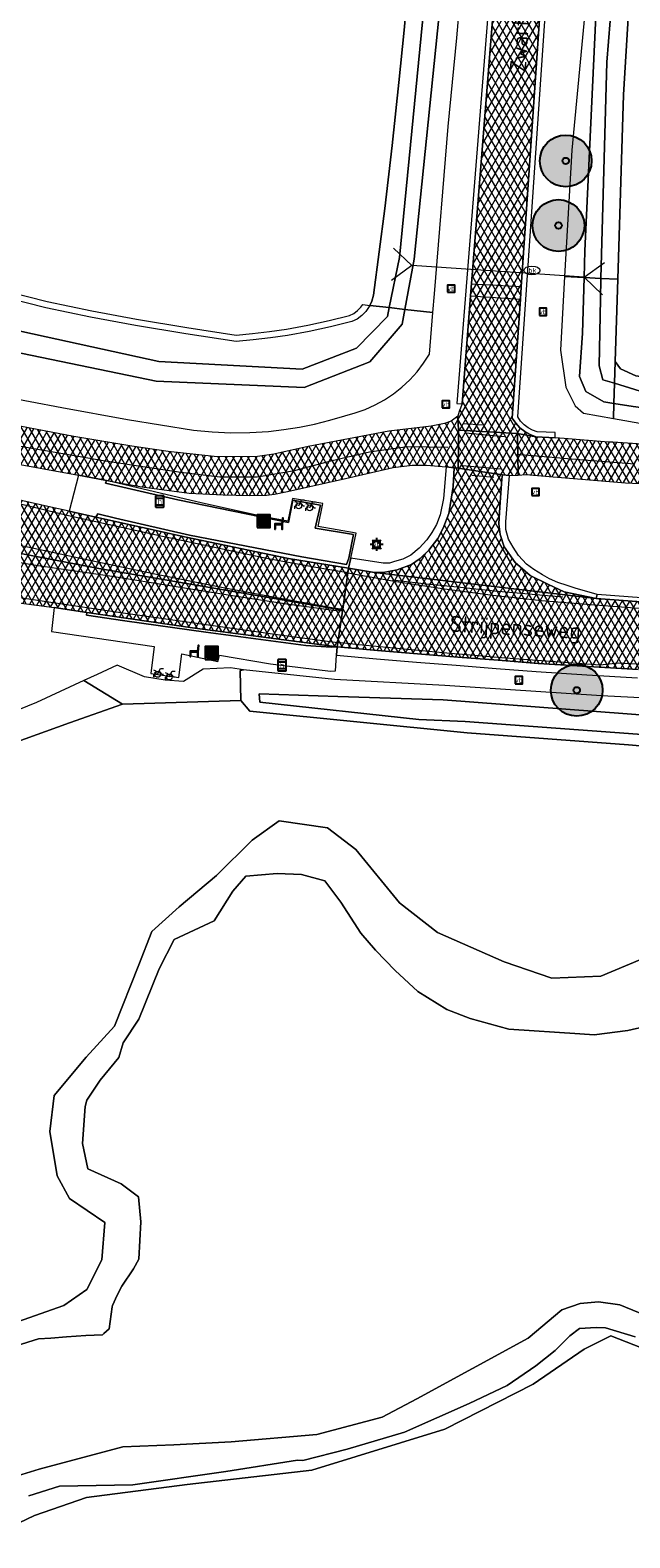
# Model space of a CAD drawing. Header units: metres. Extents: x 101608 to 104514, y 400798 to 405846.
# Tile 43 of 112: x 104292 to 104339, y 402533 to 402649. Entities that reach past the tile are written whole.
import ezdxf
from ezdxf.enums import TextEntityAlignment as Align

# ---------------------------------------------------------------- set-up
doc = ezdxf.new("R2010")
doc.units = ezdxf.units.M
for name, color, linetype, lineweight in [('B-WE-GR-BOOM-A', 63, 'Continuous', 25), ('B-WE-GR-BOOM-S', 90, 'Continuous', 25), ('B-WE-GR-GRAS-GV', 60, 'Continuous', 13), ('B-WE-GR-RIET-GV', 120, 'Continuous', 13), ('B-WE-IE-MEUBILAIR_WEGMEUBILAIR-S', 7, 'Continuous', 25), ('B-WE-KL-ET_LS_OV_LICHTMAST-S', 190, 'Continuous', 25), ('B-WE-KL-WATER-S', 170, 'Continuous', 25), ('B-WE-KW-KUNSTWERK_DUIKER-G', 170, 'Continuous', 18), ('B-WE-OG-TOPOGRAFIE-T18', 7, 'Continuous', 18), ('B-WE-OG-WATER_GREPPEL-GV', 160, 'Continuous', 18), ('B-WE-OG-WATER_SLOOT-GV', 120, 'Continuous', 18), ('B-WE-VH-GESLOTENVERHARDING_ASFALT-A-500', 12, 'Continuous', 18), ('B-WE-VH-KANTVERHARDING-G', 60, 'Continuous', 18), ('B-WE-VH-VERHARDING_ASFALT-GV', 252, 'Continuous', 18), ('B-WE-VH-VERHARDING_BEDRIJFSVLOERPLAAT-GV', 252, 'Continuous', 18), ('B-WE-VH-VERHARDING_GESLOTEN-GV', 252, 'Continuous', 18), ('B-WE-VH-VERHARDING_HALFVERHARDING-GV', 252, 'Continuous', 18), ('B-WE-VH-VERHARDING_TEGEL-GV', 252, 'Continuous', 18), ('B-WE-VW-HALTEPAAL-S', 7, 'Continuous', 25), ('B-WE-VW-MARKERING_PICTOGRAM-G', 7, 'Continuous', 18)]:
    doc.layers.add(name, color=color, linetype=linetype, lineweight=lineweight)
doc.styles.add('NLCS-ISO', font='NLCS-ISO.ttf')
doc.styles.add('NLCS-ISO-ANNOTATIVE-T25', font='NLCS-ISO.ttf', dxfattribs={"height": 2.5})
pattern_1 = [(60, (0, 0), (-0.4330127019, 0.25), []), (120, (0, 0), (-0.4330127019, -0.25), [])]

# ---------------------------------------------------------------- blocks, each defined once
blk = doc.blocks.new('SIE-WEG_AFVALBAK-SO')
at = {"linetype": 'ByBlock', "lineweight": -2}
h = blk.add_hatch(color=0, dxfattribs=at)
h.dxf.hatch_style = 1
h.paths.add_polyline_path([(-1.5, -1.5), (1.5, -1.5), (1.5, 1.5), (-1.5, 1.5)])
at = {"color": 0, "linetype": 'ByBlock', "lineweight": -2}
for points in [[(-2, -2), (2, -2), (2, 2), (-2, 2)], [(-1.5, -1.5), (1.5, -1.5), (1.5, 1.5), (-1.5, 1.5)]]:
    blk.add_lwpolyline(points, close=True, dxfattribs=at)
blk = doc.blocks.new('SIE-WEG_VERKEERSBORD-SO')
at = {"color": 0, "linetype": 'ByBlock', "lineweight": -2}
blk.add_lwpolyline([(-1.125, -1.125), (1.125, -1.125), (1.125, 1.125), (-1.125, 1.125)], close=True, dxfattribs=at)
at = {"color": 0, "linetype": 'ByBlock', "lineweight": -2, "style": 'NLCS-ISO'}
blk.add_text('vb', height=1.5, dxfattribs=at).set_placement((0, 0), align=Align.MIDDLE_CENTER)
blk = doc.blocks.new('SVW-HALTEPAAL-SO')
for p, q in [((-1.29, 1.06), (1.29, 1.06)), ((-1.29, -1.06), (1.29, -1.06))]:
    blk.add_line(p, q)
blk.add_lwpolyline([(-1.09, -1.76), (1.09, -1.76, 0.414214), (1.29, -1.56), (1.29, 1.56, 0.414214), (1.09, 1.76), (-1.09, 1.76, 0.414214), (-1.29, 1.56), (-1.29, -1.56, 0.414214)], format="xyb", close=True)
at = {"lineweight": 18, "style": 'NLCS-ISO'}
blk.add_text('h', height=1.8, dxfattribs=at).set_placement((0.02, 0.01), align=Align.MIDDLE_CENTER)
blk = doc.blocks.new('SKL-ET_OV_LICHTMAST-SO')
at = {"color": 0, "linetype": 'ByBlock', "lineweight": -2}
for points in [[(-1.25, 0), (-2, 0)], [(-1.41, 1.41), (-0.88, 0.88)], [(0, 2), (0, 1.25)], [(0.88, 0.88), (1.41, 1.41)], [(2, 0), (1.25, 0)], [(-1.41, -1.41), (-0.88, -0.88)], [(0, -1.25), (0, -2)], [(0.88, -0.88), (1.41, -1.41)]]:
    blk.add_lwpolyline(points, dxfattribs=at)
blk.add_circle((0, 0), 1, dxfattribs=at)
blk = doc.blocks.new('SKL-WATER_BRANDKRAAN_BRANDPUT-SO')
at = {"color": 0, "linetype": 'ByBlock', "lineweight": 18}
blk.add_ellipse((0, 0), major_axis=(2.5, 0), ratio=0.54, dxfattribs=at)
at = {"color": 0, "linetype": 'ByBlock', "lineweight": 18, "style": 'NLCS-ISO'}
blk.add_text('bk', height=1.5, dxfattribs=at).set_placement((0.16, 0), align=Align.MIDDLE_CENTER)
blk = doc.blocks.new('SIE-WEG_ZITBANK-SO')
at = {"color": 0, "linetype": 'ByBlock', "lineweight": -2}
blk.add_lwpolyline([(-0.91, -1.63), (-0.91, -0.2), (1.09, -0.2), (1.09, -1.63), (1.29, -1.63), (1.29, -0.21), (1.54, 1.78), (1.33, 1.78), (1.11, 0), (-1.11, 0), (-1.11, -1.63)], close=True, dxfattribs=at)
blk = doc.blocks.new('SIE-WEG_FIETSENREK-SO')
at = {"color": 0, "linetype": 'ByBlock', "lineweight": 18}
for points in [[(-1.5, -1.35), (-1.5, -0.54), (-0.73, -0.28), (-0.73, 0.53), (-1.5, 0.79)], [(-0.3, -0.45), (0.6, 1.35), (1.5, 1.35)], [(1.05, -0.45), (0.21, 0.58)], [(1.05, -0.45), (1.5, -0.45)]]:
    blk.add_lwpolyline(points, dxfattribs=at)
blk.add_circle((-0.3, -0.45), 0.9, dxfattribs=at)
blk = doc.blocks.new('SGR-BOOM_01-SO')
at = {"layer": 'B-WE-GR-BOOM-A'}
h = blk.add_hatch(color=256, dxfattribs=at)
h.dxf.hatch_style = 1
edge = h.paths.add_edge_path()
edge.add_arc((0, 0), 2, 0, 360)
at = {"color": 0, "linetype": 'ByBlock', "lineweight": -2}
for radius in [2, 0.25]:
    blk.add_circle((0, 0), radius, dxfattribs=at)
blk = doc.blocks.new('*U43')
for p, q in [((-3.9, 12.74), (-3.14, 14.54)), ((-3.9, 12.74), (-5.53, 13.81)), ((0, 0), (-3.9, 12.74)), ((0, 0), (-0.76, -1.8)), ((0, 0), (1.63, -1.07))]:
    blk.add_line(p, q)

msp = doc.modelspace()

# ---------------------------------------------------------------- hatches: boundary and pattern name
at = {"layer": 'B-WE-VH-GESLOTENVERHARDING_ASFALT-A-500'}
h = msp.add_hatch(dxfattribs=at)
h.set_pattern_fill('AVH-ASFALT-SOD', color=256, scale=0.5, pattern_type=2)
h.set_pattern_definition(pattern_1)
h.paths.add_polyline_path([(104297.061, 402774.66), (104302.051, 402761.137), (104304.078, 402755.692), (104309.013, 402742.401), (104311.372, 402736.036), (104313.722, 402729.668), (104316.064, 402723.297), (104318.396, 402716.923), (104320.72, 402710.545), (104321.022, 402709.708), (104321.317, 402708.888), (104321.433, 402708.564), (104321.548, 402708.239), (104321.663, 402707.915), (104321.778, 402707.59), (104321.892, 402707.265), (104322.013, 402706.919), (104322.133, 402706.573), (104322.253, 402706.226), (104322.372, 402705.88), (104322.49, 402705.533), (104322.596, 402705.22), (104322.702, 402704.907), (104322.807, 402704.593), (104322.912, 402704.28), (104323.017, 402703.966), (104323.047, 402703.875), (104323.077, 402703.785), (104323.19, 402703.443), (104323.303, 402703.102), (104323.415, 402702.76), (104323.526, 402702.417), (104323.637, 402702.075), (104323.747, 402701.733), (104323.855, 402701.391), (104323.963, 402701.048), (104324.069, 402700.705), (104324.174, 402700.362), (104324.284, 402699.997), (104324.393, 402699.631), (104324.501, 402699.265), (104324.607, 402698.899), (104324.712, 402698.532), (104324.816, 402698.165), (104324.92, 402697.797), (104325.022, 402697.429), (104325.124, 402697.061), (104325.225, 402696.693), (104325.231, 402696.672), (104325.344, 402696.255), (104325.457, 402695.837), (104325.568, 402695.419), (104325.68, 402695.001), (104325.79, 402694.583), (104325.9, 402694.161), (104326.01, 402693.739), (104326.118, 402693.316), (104326.225, 402692.894), (104326.332, 402692.471), (104326.488, 402691.842), (104326.642, 402691.212), (104326.793, 402690.582), (104326.943, 402689.951), (104327.09, 402689.32), (104327.235, 402688.682), (104327.377, 402688.043), (104327.517, 402687.404), (104327.654, 402686.764), (104327.789, 402686.124), (104327.91, 402685.534), (104328.029, 402684.944), (104328.146, 402684.353), (104328.26, 402683.762), (104328.371, 402683.17), (104328.477, 402682.598), (104328.579, 402682.026), (104328.68, 402681.454), (104328.777, 402680.881), (104328.872, 402680.307), (104329.001, 402679.508), (104329.117, 402678.708), (104329.221, 402677.905), (104329.312, 402677.101), (104329.391, 402676.296), (104329.46, 402675.352), (104329.51, 402674.408), (104329.542, 402673.462), (104329.555, 402672.516), (104329.55, 402671.57), (104329.526, 402670.37), (104329.491, 402669.17), (104329.447, 402667.971), (104329.393, 402666.772), (104329.329, 402665.573), (104329.294, 402664.948), (104329.258, 402664.323), (104329.219, 402663.698), (104329.179, 402663.074), (104329.137, 402662.449), (104326.431, 402628.548), (104325.772, 402620.202), (104325.545, 402619.605), (104325.433, 402619.242), (104325.5, 402618.184), (104330.063, 402617.924), (104331.471, 402617.666), (104331.027, 402617.834), (104330.613, 402618.066), (104330.239, 402618.357), (104329.912, 402618.701), (104329.64, 402619.09), (104330.272, 402628.299), (104330.336, 402629.236), (104332.607, 402662.335), (104332.648, 402662.962), (104332.688, 402663.589), (104332.725, 402664.217), (104332.76, 402664.844), (104332.794, 402665.472), (104332.856, 402666.675), (104332.909, 402667.879), (104332.952, 402669.083), (104332.984, 402670.287), (104333.007, 402671.492), (104333.011, 402672.425), (104332.998, 402673.359), (104332.967, 402674.292), (104332.919, 402675.224), (104332.853, 402676.155), (104332.779, 402676.948), (104332.693, 402677.741), (104332.596, 402678.532), (104332.487, 402679.321), (104332.367, 402680.109), (104332.266, 402680.755), (104332.161, 402681.401), (104332.054, 402682.046), (104331.944, 402682.691), (104331.831, 402683.335), (104331.711, 402684.005), (104331.589, 402684.674), (104331.464, 402685.342), (104331.336, 402686.01), (104331.206, 402686.678), (104331.07, 402687.361), (104330.931, 402688.044), (104330.789, 402688.726), (104330.644, 402689.407), (104330.496, 402690.088), (104330.346, 402690.758), (104330.192, 402691.426), (104330.034, 402692.094), (104329.872, 402692.761), (104329.706, 402693.427), (104329.563, 402693.982), (104329.417, 402694.537), (104329.269, 402695.091), (104329.118, 402695.644), (104328.965, 402696.197), (104328.807, 402696.76), (104328.647, 402697.322), (104328.487, 402697.884), (104328.325, 402698.445), (104328.161, 402699.006), (104327.998, 402699.567), (104327.833, 402700.128), (104327.668, 402700.688), (104327.502, 402701.248), (104327.335, 402701.808), (104327.177, 402702.336), (104327.017, 402702.864), (104326.856, 402703.391), (104326.694, 402703.918), (104326.53, 402704.444), (104326.518, 402704.482), (104326.506, 402704.521), (104326.398, 402704.862), (104326.289, 402705.203), (104326.178, 402705.543), (104326.066, 402705.883), (104325.953, 402706.222), (104325.807, 402706.652), (104325.66, 402707.081), (104325.511, 402707.51), (104325.36, 402707.938), (104325.208, 402708.365), (104325.056, 402708.789), (104324.904, 402709.213), (104324.751, 402709.636), (104324.597, 402710.06), (104324.443, 402710.483), (104324.161, 402711.258), (104324.065, 402711.519), (104324.049, 402711.563), (104305.174, 402762.569), (104300.931, 402774.082)])
h = msp.add_hatch(dxfattribs=at)
h.set_pattern_fill('AVH-ASFALT-SOD', color=256, scale=0.5, pattern_type=2)
h.set_pattern_definition(pattern_1)
h.paths.add_polyline_path([(104251.885, 402627.128), (104248.374, 402627.983), (104241.273, 402629.809), (104239.192, 402630.289), (104239.166, 402630.176), (104238.672, 402628.058), (104238.622, 402627.843), (104239.489, 402627.64), (104245.372, 402625.633), (104247.134, 402625.245), (104247.159, 402625.239), (104247.237, 402625.222), (104251.248, 402624.339), (104257.995, 402622.708), (104265.661, 402621.059), (104276.229, 402618.671), (104282.976, 402617.251), (104290.53, 402615.734), (104296.155, 402614.684), (104298.323, 402614.291), (104301.046, 402613.798), (104304.693, 402613.316), (104307.315, 402613.182), (104309.337, 402613.114), (104310.661, 402613.152), (104311.298, 402613.241), (104312.305, 402613.447), (104316.759, 402614.451), (104320.448, 402615.276), (104321.922, 402615.478), (104323.02, 402615.481), (104324.553, 402615.331), (104325.158, 402615.253), (104325.479, 402615.23), (104325.501, 402616.892), (104325.5, 402618.184), (104325.433, 402619.242), (104324.925, 402618.874), (104324.424, 402618.674), (104323.382, 402618.477), (104320.119, 402618.089), (104313.897, 402616.905), (104311.232, 402616.318), (104309.973, 402616.148), (104308.627, 402616.101), (104306.623, 402616.139), (104303.084, 402616.528), (104300.274, 402616.936), (104295.802, 402617.674), (104289.304, 402618.911), (104280.981, 402620.63), (104274.272, 402622.044), (104268.863, 402623.212), (104261.631, 402624.82), (104254.886, 402626.396)])
h = msp.add_hatch(dxfattribs=at)
h.set_pattern_fill('AVH-ASFALT-SOD', color=256, scale=0.5, pattern_type=2)
h.set_pattern_definition(pattern_1)
h.paths.add_polyline_path([(104330.063, 402617.924), (104325.5, 402618.184), (104325.501, 402616.892), (104325.479, 402615.23), (104328.89, 402614.709), (104329.433, 402614.679), (104330.111, 402614.707)])
h = msp.add_hatch(dxfattribs=at)
h.set_pattern_fill('AVH-ASFALT-SOD', color=256, scale=0.5, pattern_type=2)
h.set_pattern_definition(pattern_1)
h.paths.add_polyline_path([(104423.204, 402617.6), (104420.902, 402617.548), (104395.949, 402616.413), (104381.697, 402616.096), (104374.242, 402616.109), (104366.786, 402616.175), (104360.739, 402616.267), (104354.693, 402616.394), (104350.571, 402616.529), (104346.451, 402616.704), (104342.332, 402616.92), (104337.407, 402617.234), (104337.069, 402617.256), (104333.649, 402617.517), (104332.953, 402617.57), (104331.471, 402617.666), (104330.063, 402617.924), (104330.111, 402614.707), (104330.687, 402614.755), (104332.803, 402614.578), (104333.446, 402614.524), (104338.403, 402614.109), (104348.423, 402613.614), (104354.623, 402613.403), (104362.376, 402613.161), (104371.918, 402613.088), (104381.773, 402613.157), (104396.123, 402613.179), (104421.237, 402614.336), (104423.226, 402614.38)])
h = msp.add_hatch(dxfattribs=at)
h.set_pattern_fill('AVH-ASFALT-SOD', color=256, scale=0.5, pattern_type=2)
h.set_pattern_definition(pattern_1)
h.paths.add_polyline_path([(104328.89, 402614.709), (104325.479, 402615.23), (104325.158, 402615.253), (104325.087, 402613.809), (104324.845, 402612.363), (104324.741, 402611.744), (104324.314, 402610.598), (104323.912, 402609.799), (104323.208, 402608.899), (104322.526, 402608.269), (104321.876, 402607.801), (104320.755, 402607.393), (104319.671, 402607.17), (104319.018, 402607.179), (104336.116, 402605.158), (104333.665, 402605.674), (104332.871, 402606.038), (104332.386, 402606.265), (104331.023, 402606.947), (104329.86, 402607.943), (104329.03, 402609.154), (104328.714, 402610.111), (104328.611, 402610.948), (104328.68, 402612.232), (104328.85, 402614.423)])
h = msp.add_hatch(dxfattribs=at)
h.set_pattern_fill('AVH-ASFALT-SOD', color=256, scale=0.5, pattern_type=2)
h.set_pattern_definition(pattern_1)
h.paths.add_polyline_path([(104297.502, 402611.456), (104295.441, 402611.911), (104293.788, 402612.277), (104286.839, 402613.845), (104286.774, 402613.509), (104286.192, 402610.466), (104286.048, 402609.716), (104297.718, 402607.481), (104316.544, 402604.264), (104316.555, 402604.34), (104316.963, 402607.147), (104317.015, 402607.506), (104312.377, 402608.263), (104304.464, 402609.918)])
h = msp.add_hatch(dxfattribs=at)
h.set_pattern_fill('AVH-ASFALT-SOD', color=256, scale=0.5, pattern_type=2)
h.set_pattern_definition(pattern_1)
h.paths.add_polyline_path([(104286.048, 402609.716), (104285.896, 402608.922), (104285.36, 402606.122), (104285.392, 402605.873), (104290.187, 402605.018), (104294.266, 402604.466), (104296.805, 402604.098), (104305.145, 402602.887), (104316.132, 402601.436), (104316.181, 402601.771), (104316.531, 402604.18), (104316.544, 402604.264), (104297.718, 402607.481)])
h = msp.add_hatch(dxfattribs=at)
h.set_pattern_fill('AVH-ASFALT-SOD', color=256, scale=0.5, pattern_type=2)
h.set_pattern_definition(pattern_1)
h.paths.add_polyline_path([(104423.286, 402605.882), (104419.267, 402605.772), (104415, 402605.611), (104410.735, 402605.406), (104407.008, 402605.198), (104403.28, 402604.998), (104399.552, 402604.807), (104395.823, 402604.624), (104392.094, 402604.45), (104389.451, 402604.298), (104386.806, 402604.176), (104384.161, 402604.084), (104381.514, 402604.021), (104378.867, 402603.988), (104371.792, 402603.907), (104357.583, 402603.938), (104346.584, 402604.386), (104336.116, 402605.158), (104319.018, 402607.179), (104317.015, 402607.506), (104316.963, 402607.147), (104316.555, 402604.34), (104316.544, 402604.264), (104316.531, 402604.18), (104316.181, 402601.771), (104316.132, 402601.436), (104319.234, 402601.162), (104322.338, 402600.897), (104325.442, 402600.641), (104328.546, 402600.395), (104331.652, 402600.158), (104335.507, 402599.909), (104339.362, 402599.679), (104343.219, 402599.467), (104347.076, 402599.273), (104350.935, 402599.097), (104356.412, 402598.912), (104361.891, 402598.794), (104367.37, 402598.741), (104372.851, 402598.754), (104378.33, 402598.834), (104382.998, 402598.965), (104387.665, 402599.117), (104392.332, 402599.291), (104396.997, 402599.485), (104401.662, 402599.701), (104405.789, 402599.906), (104409.916, 402600.102), (104414.043, 402600.289), (104418.171, 402600.468), (104422.299, 402600.638), (104423.323, 402600.678)])

# ---------------------------------------------------------------- linework, layer by layer
at = {"layer": 'B-WE-GR-GRAS-GV', "flags": 128}
for points in [[(104307.467, 402773.105), (104309.548, 402767.878), (104329.544, 402714.536), (104330.078, 402713.003), (104329.717, 402712.217), (104329.824, 402711.17), (104330.928, 402707.829), (104332.158, 402705.662), (104333.641, 402703.241), (104335.933, 402696.827), (104337.455, 402690.242), (104339.265, 402679.309), (104339.777, 402669.543), (104338.235, 402644.07), (104337.795, 402629.824), (104337.599, 402623.468), (104338.005, 402622.9), (104339.185, 402622.358), (104346.776, 402621.25), (104361.809, 402620.578), (104392.764, 402620.232), (104403.798, 402620.446), (104423.178, 402621.236)], [(104288.959, 402629.307), (104293.743, 402628.105), (104297.182, 402627.398), (104300.638, 402626.748), (104304.512, 402626.093), (104308.341, 402625.52), (104309.6, 402625.635), (104310.909, 402625.792), (104312.212, 402625.983), (104313.864, 402626.279), (104315.505, 402626.631), (104317.088, 402627.028), (104317.405, 402627.186), (104317.703, 402627.402), (104317.96, 402627.663), (104318.105, 402627.869), (104318.652, 402627.807), (104318.809, 402628.143), (104318.932, 402628.59), (104319.375, 402631.945), (104319.796, 402635.302), (104320.365, 402640.156), (104320.887, 402645.015), (104321.304, 402649.062), (104321.669, 402653.114)], [(104346.392, 402544.652), (104337.257, 402548.212), (104335.187, 402547.203), (104331.26, 402544.497), (104324.444, 402541.012), (104314.17, 402537.836), (104304.537, 402536.748), (104296.762, 402535.74), (104292.755, 402534.333), (104289.137, 402532.619)]]:
    msp.add_lwpolyline(points, dxfattribs=at)
at = {"layer": 'B-WE-GR-RIET-GV', "flags": 128}
for points in [[(104362.154, 402591.836), (104338.611, 402593.878), (104326.157, 402594.793), (104309.389, 402596.456), (104308.698, 402597.3), (104299.552, 402597.001), (104295.461, 402595.567), (104291.119, 402593.992)], [(104289.221, 402548.525), (104295.029, 402550.567), (104296.806, 402551.794), (104297.957, 402554.1), (104298.176, 402556.985), (104295.456, 402558.821), (104294.516, 402560.573), (104293.948, 402563.991), (104294.281, 402566.784), (104296.741, 402569.737), (104298.938, 402572.132), (104300.803, 402576.875), (104301.807, 402579.446), (104303.938, 402581.345), (104306.821, 402583.775), (104309.567, 402586.5), (104311.655, 402588.01), (104315.392, 402587.464), (104317.576, 402585.774), (104320.952, 402581.656), (104323.864, 402579.365), (104329.018, 402577.099), (104332.698, 402575.841), (104336.477, 402575.995), (104339.484, 402577.273)]]:
    msp.add_lwpolyline(points, dxfattribs=at)
at = {"layer": 'B-WE-GR-RIET-GV'}
for points in [[(104289.137, 402532.619), (104292.755, 402534.333), (104296.762, 402535.74), (104304.537, 402536.748), (104314.17, 402537.836), (104324.444, 402541.012), (104331.26, 402544.497), (104335.187, 402547.203), (104337.257, 402548.212), (104346.392, 402544.652), (104350.638, 402542.997), (104362.412, 402538.367), (104370.517, 402537.364), (104377.071, 402552.225), (104378.097, 402557.5), (104377.726, 402563.364), (104377.487, 402569.15), (104378.761, 402571.193), (104384.838, 402573.528), (104395.617, 402575.276), (104405.218, 402576.076), (104411.162, 402576.872), (104418.988, 402578.331), (104423.471, 402579.708)], [(104339.147, 402548.134), (104336.848, 402548.841), (104336.137, 402548.876), (104334.826, 402548.783), (104334.086, 402548.226), (104332.962, 402547.095), (104331.478, 402545.902), (104329.266, 402544.389), (104326.307, 402542.993), (104321.33, 402540.786), (104316.911, 402539.462), (104313.465, 402538.604), (104313.07, 402538.624), (104307.526, 402537.751), (104300.351, 402536.722), (104294.686, 402536.607), (104292.314, 402535.855)]]:
    msp.add_lwpolyline(points, dxfattribs=at)
at = {"layer": 'B-WE-OG-WATER_GREPPEL-GV', "flags": 128}
for points in [[(104335.192, 402629.961), (104336.493, 402629.892), (104336.959, 402646.599), (104337.47, 402652.995), (104338.07, 402663.626), (104338.311, 402672.815), (104338.19, 402678.04), (104337.41, 402683.866), (104336.028, 402690.713), (104334.226, 402697.079), (104331.884, 402704.197), (104331.374, 402705.488), (104330.156, 402704.958), (104334.064, 402693.181), (104335.925, 402685.766), (104337.21, 402675.57), (104337.344, 402665.622), (104336.234, 402652.919), (104335.249, 402632.03)], [(104336.493, 402629.892), (104335.192, 402629.961), (104335.072, 402625.654), (104334.827, 402622.32), (104335.338, 402621.149), (104336.719, 402620.368), (104337.5, 402620.243), (104337.547, 402621.794), (104336.644, 402622.064), (104336.359, 402623.146), (104336.449, 402628.311)]]:
    msp.add_lwpolyline(points, close=True, dxfattribs=at)
msp.add_lwpolyline([(104423.188, 402619.794), (104414.85, 402619.389), (104389.603, 402618.232), (104366.448, 402618.62), (104352.143, 402619.201), (104347.32, 402619.797), (104340.277, 402620.953), (104337.547, 402621.794), (104337.5, 402620.243), (104338.971, 402620.007), (104347.5, 402618.866), (104353.896, 402618.356), (104360.443, 402618.085), (104378.701, 402617.785), (104385.157, 402617.665), (104403.956, 402618.416), (104421.884, 402619.197), (104423.192, 402619.214)], dxfattribs=at)
at = {"layer": 'B-WE-OG-WATER_SLOOT-GV', "flags": 128}
for points in [[(104320.152, 402627.636), (104321.363, 402627.498), (104322.071, 402631.376), (104324.826, 402658.357), (104325.394, 402671.389), (104324.257, 402682.977), (104321.612, 402695.724), (104320.722, 402695.546), (104320.107, 402695.437), (104322.945, 402682.846), (104323.82, 402671.345), (104323.558, 402658.445), (104320.934, 402631.507)], [(104335.192, 402629.961), (104333.693, 402630.039), (104333.37, 402624.338), (104333.796, 402621.495), (104334.51, 402620.042), (104335.147, 402619.491), (104337.464, 402619.083), (104337.5, 402620.243), (104336.719, 402620.368), (104335.338, 402621.149), (104334.827, 402622.32), (104335.072, 402625.654)], [(104337.795, 402629.824), (104336.493, 402629.892), (104336.449, 402628.311), (104336.359, 402623.146), (104336.644, 402622.064), (104337.547, 402621.794), (104337.599, 402623.468)], [(104297.607, 402599.312), (104296.571, 402598.831), (104299.552, 402597.001), (104308.698, 402597.3), (104308.636, 402599.603), (104308.897, 402599.658), (104307.904, 402599.81), (104305.778, 402599.723), (104304.259, 402598.761), (104302.847, 402598.862), (104301.251, 402599.127), (104299.14, 402600.023)], [(104315.924, 402598.922), (104308.897, 402599.658), (104308.636, 402599.603), (104308.698, 402597.3), (104309.389, 402596.456), (104326.157, 402594.793), (104338.611, 402593.878), (104362.154, 402591.836), (104364.09, 402592.328), (104365.107, 402593.266), (104365.083, 402595.456), (104364.058, 402596.232), (104336.525, 402597.66), (104324.435, 402598.444)], [(104324.32, 402597.339), (104362.526, 402594.431), (104362.623, 402593.463), (104361.365, 402593.076), (104326.01, 402595.679), (104322.421, 402595.831), (104310.163, 402597.155), (104310.1, 402597.81), (104316.169, 402597.609)], [(104324.32, 402597.339), (104316.169, 402597.609), (104310.1, 402597.81), (104310.163, 402597.155), (104322.421, 402595.831), (104326.01, 402595.679), (104361.365, 402593.076), (104362.623, 402593.463), (104362.526, 402594.431)]]:
    msp.add_lwpolyline(points, close=True, dxfattribs=at)
for points in [[(104337.47, 402652.995), (104336.959, 402646.599), (104336.493, 402629.892), (104337.795, 402629.824), (104338.235, 402644.07), (104339.777, 402669.543)], [(104140.091, 402661.742), (104166.39, 402653.969), (104189.302, 402647.675), (104193.806, 402646.437), (104219.81, 402640.09), (104245.65, 402634.357), (104253.215, 402632.587), (104271.899, 402628.214), (104302.162, 402621.949), (104313.587, 402621.457), (104318.66, 402623.46), (104321.152, 402626.347), (104321.363, 402627.498), (104320.152, 402627.636), (104320.015, 402626.959), (104317.61, 402624.51), (104313.424, 402622.891), (104302.367, 402623.464), (104272.473, 402630.016), (104245.65, 402636.077), (104220.389, 402641.687), (104194.189, 402647.883), (104166.869, 402655.148), (104140.379, 402662.6)], [(104336.122, 402659.665), (104334.247, 402639.795), (104333.693, 402630.039), (104335.192, 402629.961), (104335.249, 402632.03), (104336.234, 402652.919)], [(104321.669, 402653.114), (104321.304, 402649.062), (104320.887, 402645.015), (104320.365, 402640.156), (104319.796, 402635.302), (104319.375, 402631.945), (104318.932, 402628.59), (104318.809, 402628.143), (104318.652, 402627.807), (104320.152, 402627.636), (104320.934, 402631.507), (104323.558, 402658.445)], [(104324.826, 402658.357), (104322.071, 402631.376), (104321.363, 402627.498), (104323.521, 402627.252), (104323.641, 402628.712), (104324.708, 402641.627), (104325.374, 402648.486), (104325.966, 402655.352)], [(104272.473, 402630.016), (104302.367, 402623.464), (104313.424, 402622.891), (104317.61, 402624.51), (104320.015, 402626.959), (104320.152, 402627.636), (104318.652, 402627.807), (104318.346, 402627.342), (104318.03, 402627.021), (104317.665, 402626.757), (104317.262, 402626.556), (104315.618, 402626.144), (104313.961, 402625.788), (104312.292, 402625.49), (104310.975, 402625.296), (104309.653, 402625.138), (104308.327, 402625.016), (104304.433, 402625.599), (104300.55, 402626.256), (104297.085, 402626.907), (104293.632, 402627.617), (104288.839, 402628.821)], [(104289.961, 402620.861), (104294.856, 402619.912), (104299.933, 402619.004), (104305.023, 402618.172), (104306.47, 402618.031), (104307.922, 402617.969), (104309.375, 402617.984), (104310.826, 402618.077), (104312.022, 402618.213), (104313.211, 402618.402), (104314.39, 402618.644), (104315.558, 402618.938), (104316.711, 402619.283), (104317.514, 402619.498), (104318.297, 402619.778), (104319.054, 402620.121), (104319.781, 402620.524), (104320.473, 402620.984), (104321.125, 402621.5), (104321.734, 402622.068), (104322.294, 402622.683), (104322.803, 402623.342), (104323.256, 402624.04), (104323.521, 402627.252), (104321.363, 402627.498), (104321.152, 402626.347), (104318.66, 402623.46), (104313.587, 402621.457), (104302.162, 402621.949), (104271.899, 402628.214)], [(104423.178, 402621.236), (104403.798, 402620.446), (104392.764, 402620.232), (104361.809, 402620.578), (104346.776, 402621.25), (104339.185, 402622.358), (104338.005, 402622.9), (104337.599, 402623.468), (104337.547, 402621.794), (104340.277, 402620.953), (104347.32, 402619.797), (104352.143, 402619.201), (104366.448, 402618.62), (104389.603, 402618.232), (104414.85, 402619.389), (104423.188, 402619.794)], [(104423.192, 402619.214), (104421.884, 402619.197), (104403.956, 402618.416), (104385.157, 402617.665), (104378.701, 402617.785), (104360.443, 402618.085), (104353.896, 402618.356), (104347.5, 402618.866), (104338.971, 402620.007), (104337.5, 402620.243), (104337.464, 402619.083), (104339.936, 402618.647), (104352.636, 402617.633), (104369.886, 402617.243), (104381.795, 402617.108), (104389.982, 402617.232), (104408.056, 402617.869), (104423.196, 402618.668)], [(104291.119, 402593.992), (104295.461, 402595.567), (104299.552, 402597.001), (104296.571, 402598.831), (104292.902, 402597.127), (104287.328, 402594.871)], [(104423.335, 402599.072), (104420.88, 402599.059), (104413.129, 402598.923), (104401.35, 402598.536), (104389.58, 402597.932), (104383.457, 402597.682), (104376.994, 402597.112), (104373.322, 402596.528), (104370.045, 402593.891), (104366.83, 402591.051), (104364.099, 402590.052), (104359.376, 402587.437), (104355.664, 402586.508), (104352.466, 402584.839), (104348.677, 402582.516), (104342.903, 402579.178), (104339.484, 402577.273), (104336.477, 402575.995), (104332.698, 402575.841), (104329.018, 402577.099), (104323.864, 402579.365), (104320.952, 402581.656)], [(104340.696, 402572.295), (104338.576, 402571.794), (104335.97, 402571.482), (104334.87, 402571.537), (104329.377, 402571.92), (104326.386, 402572.73), (104324.601, 402573.425), (104322.354, 402574.804), (104320.616, 402576.433), (104319.095, 402577.997), (104317.948, 402579.322), (104316.413, 402581.714), (104315.173, 402583.374), (104313.377, 402583.849), (104311.507, 402583.941), (104309.072, 402583.732), (104308.077, 402582.568), (104306.64, 402580.269), (104303.536, 402578.825), (104302.377, 402576.567), (104300.806, 402572.676), (104299.613, 402570.862), (104299.281, 402569.72), (104297.816, 402567.974), (104296.802, 402566.426), (104296.668, 402565.936), (104296.471, 402563.08), (104296.87, 402561.131), (104299.458, 402559.955), (104300.786, 402558.952), (104300.966, 402557.014), (104300.824, 402554.154), (104300.401, 402553.404), (104299.508, 402552.07), (104299.142, 402551.372), (104298.771, 402550.563), (104298.766, 402550.453), (104298.516, 402548.756), (104298.112, 402548.391), (104297.997, 402548.286), (104296.727, 402548.239), (104295.234, 402548.148), (104294.016, 402548.043), (104293.075, 402547.979), (104291.341, 402547.459)], [(104349.793, 402545.745), (104337.964, 402550.606), (104336.314, 402550.846), (104334.883, 402550.72), (104333.474, 402550.235), (104330.871, 402548.03), (104322.288, 402543.351), (104319.606, 402541.94), (104314.554, 402540.608), (104307.955, 402540.025), (104303.512, 402539.81), (104299.586, 402539.649), (104293.128, 402537.912), (104290.075, 402536.995)], [(104290.075, 402536.995), (104293.128, 402537.912), (104299.586, 402539.649), (104303.512, 402539.81), (104307.955, 402540.025), (104314.554, 402540.608), (104319.606, 402541.94), (104322.288, 402543.351), (104330.871, 402548.03), (104333.474, 402550.235), (104334.883, 402550.72), (104336.314, 402550.846), (104337.964, 402550.606), (104349.793, 402545.745)], [(104292.314, 402535.855), (104294.686, 402536.607), (104300.351, 402536.722), (104307.526, 402537.751), (104313.07, 402538.624), (104313.465, 402538.604), (104316.911, 402539.462), (104321.33, 402540.786), (104326.307, 402542.993), (104329.266, 402544.389), (104331.478, 402545.902), (104332.962, 402547.095), (104334.086, 402548.226), (104334.826, 402548.783), (104336.137, 402548.876), (104336.848, 402548.841), (104339.147, 402548.134)]]:
    msp.add_lwpolyline(points, dxfattribs=at)
at = {"layer": 'B-WE-OG-WATER_SLOOT-GV'}
for points in [[(104320.952, 402581.656), (104317.576, 402585.774), (104315.392, 402587.464), (104311.655, 402588.01), (104309.567, 402586.5), (104306.821, 402583.775), (104303.938, 402581.345), (104301.807, 402579.446), (104300.803, 402576.875), (104298.938, 402572.132), (104296.741, 402569.737), (104294.281, 402566.784), (104293.948, 402563.991), (104294.516, 402560.573), (104295.456, 402558.821), (104298.176, 402556.985), (104297.957, 402554.1), (104296.806, 402551.794), (104295.029, 402550.567), (104289.221, 402548.525)], [(104291.341, 402547.459), (104293.075, 402547.979), (104294.016, 402548.043), (104295.234, 402548.148), (104296.727, 402548.239), (104297.997, 402548.286), (104298.112, 402548.391), (104298.516, 402548.756), (104298.766, 402550.453), (104298.771, 402550.563), (104299.142, 402551.372), (104299.508, 402552.07), (104300.401, 402553.404), (104300.824, 402554.154), (104300.966, 402557.014), (104300.786, 402558.952), (104299.458, 402559.955), (104296.87, 402561.131), (104296.471, 402563.08), (104296.668, 402565.936), (104296.802, 402566.426), (104297.816, 402567.974), (104299.281, 402569.72), (104299.613, 402570.862), (104300.806, 402572.676), (104302.377, 402576.567), (104303.536, 402578.825), (104306.64, 402580.269), (104308.077, 402582.568), (104309.072, 402583.732), (104311.507, 402583.941), (104313.377, 402583.849), (104315.173, 402583.374), (104316.413, 402581.714), (104317.948, 402579.322), (104319.095, 402577.997), (104320.616, 402576.433), (104322.354, 402574.804), (104324.601, 402573.425), (104326.386, 402572.73), (104329.377, 402571.92), (104334.87, 402571.537), (104335.97, 402571.482), (104338.576, 402571.794), (104340.696, 402572.295)]]:
    msp.add_lwpolyline(points, dxfattribs=at)
at = {"layer": 'B-WE-VH-KANTVERHARDING-G', "flags": 128}
for points in [[(104329.137, 402662.449), (104326.431, 402628.548), (104325.772, 402620.202), (104325.545, 402619.605), (104325.433, 402619.242), (104325.5, 402618.184), (104330.063, 402617.924), (104331.471, 402617.666), (104331.027, 402617.834), (104330.613, 402618.066), (104330.239, 402618.357), (104329.912, 402618.701), (104329.64, 402619.09), (104330.272, 402628.299), (104330.336, 402629.236), (104332.607, 402662.335)], [(104290.53, 402615.734), (104296.155, 402614.684), (104298.323, 402614.291), (104301.046, 402613.798), (104304.693, 402613.316), (104307.315, 402613.182), (104309.337, 402613.114), (104310.661, 402613.152), (104311.298, 402613.241), (104312.305, 402613.447), (104316.759, 402614.451), (104320.448, 402615.276), (104321.922, 402615.478), (104323.02, 402615.481), (104324.553, 402615.331), (104325.158, 402615.253), (104325.479, 402615.23), (104325.501, 402616.892), (104325.5, 402618.184), (104325.433, 402619.242), (104324.925, 402618.874), (104324.424, 402618.674), (104323.382, 402618.477), (104320.119, 402618.089), (104313.897, 402616.905), (104311.232, 402616.318), (104309.973, 402616.148), (104308.627, 402616.101), (104306.623, 402616.139), (104303.084, 402616.528), (104300.274, 402616.936), (104295.802, 402617.674), (104289.304, 402618.911)], [(104342.332, 402616.92), (104337.407, 402617.234), (104337.069, 402617.256), (104333.649, 402617.517), (104332.953, 402617.57), (104331.471, 402617.666), (104330.063, 402617.924), (104330.111, 402614.707), (104330.687, 402614.755), (104332.803, 402614.578), (104333.446, 402614.524), (104338.403, 402614.109), (104348.423, 402613.614)], [(104346.584, 402604.386), (104336.116, 402605.158), (104319.018, 402607.179), (104317.015, 402607.506), (104316.963, 402607.147), (104316.555, 402604.34), (104316.544, 402604.264), (104316.531, 402604.18), (104316.181, 402601.771), (104316.132, 402601.436), (104319.234, 402601.162), (104322.338, 402600.897), (104325.442, 402600.641), (104328.546, 402600.395), (104331.652, 402600.158), (104335.507, 402599.909), (104339.362, 402599.679)]]:
    msp.add_lwpolyline(points, dxfattribs=at)
for points in [[(104330.063, 402617.924), (104325.5, 402618.184), (104325.501, 402616.892), (104325.479, 402615.23), (104328.89, 402614.709), (104329.433, 402614.679), (104330.111, 402614.707)], [(104328.89, 402614.709), (104325.479, 402615.23), (104325.158, 402615.253), (104325.087, 402613.809), (104324.845, 402612.363), (104324.741, 402611.744), (104324.314, 402610.598), (104323.912, 402609.799), (104323.208, 402608.899), (104322.526, 402608.269), (104321.876, 402607.801), (104320.755, 402607.393), (104319.671, 402607.17), (104319.018, 402607.179), (104336.116, 402605.158), (104333.665, 402605.674), (104332.871, 402606.038), (104332.386, 402606.265), (104331.023, 402606.947), (104329.86, 402607.943), (104329.03, 402609.154), (104328.714, 402610.111), (104328.611, 402610.948), (104328.68, 402612.232), (104328.85, 402614.423)], [(104297.502, 402611.456), (104295.441, 402611.911), (104293.788, 402612.277), (104286.839, 402613.845), (104286.774, 402613.509), (104286.192, 402610.466), (104286.048, 402609.716), (104297.718, 402607.481), (104316.544, 402604.264), (104316.555, 402604.34), (104316.963, 402607.147), (104317.015, 402607.506), (104312.377, 402608.263), (104304.464, 402609.918)], [(104286.048, 402609.716), (104285.896, 402608.922), (104285.36, 402606.122), (104285.392, 402605.873), (104290.187, 402605.018), (104294.266, 402604.466), (104296.805, 402604.098), (104305.145, 402602.887), (104316.132, 402601.436), (104316.181, 402601.771), (104316.531, 402604.18), (104316.544, 402604.264), (104297.718, 402607.481)]]:
    msp.add_lwpolyline(points, close=True, dxfattribs=at)
at = {"layer": 'B-WE-VH-VERHARDING_ASFALT-GV', "flags": 128}
msp.add_lwpolyline([(104290.53, 402615.734), (104296.155, 402614.684), (104298.323, 402614.291), (104301.046, 402613.798), (104304.693, 402613.316), (104307.315, 402613.182), (104309.337, 402613.114), (104310.661, 402613.152), (104311.298, 402613.241), (104312.305, 402613.447), (104316.759, 402614.451), (104320.448, 402615.276), (104321.922, 402615.478), (104323.02, 402615.481), (104324.553, 402615.331), (104325.158, 402615.253), (104325.479, 402615.23), (104325.501, 402616.892), (104325.5, 402618.184), (104325.433, 402619.242), (104324.925, 402618.874), (104324.424, 402618.674), (104323.382, 402618.477), (104320.119, 402618.089), (104313.897, 402616.905), (104311.232, 402616.318), (104309.973, 402616.148), (104308.627, 402616.101), (104306.623, 402616.139), (104303.084, 402616.528), (104300.274, 402616.936), (104295.802, 402617.674), (104289.304, 402618.911)], dxfattribs=at)
for points in [[(104297.502, 402611.456), (104295.441, 402611.911), (104293.788, 402612.277), (104286.839, 402613.845), (104286.774, 402613.509), (104286.192, 402610.466), (104286.048, 402609.716), (104297.718, 402607.481), (104316.544, 402604.264), (104316.555, 402604.34), (104316.963, 402607.147), (104317.015, 402607.506), (104312.377, 402608.263), (104304.464, 402609.918)], [(104286.048, 402609.716), (104285.896, 402608.922), (104285.36, 402606.122), (104285.392, 402605.873), (104290.187, 402605.018), (104294.266, 402604.466), (104296.805, 402604.098), (104305.145, 402602.887), (104316.132, 402601.436), (104316.181, 402601.771), (104316.531, 402604.18), (104316.544, 402604.264), (104297.718, 402607.481)]]:
    msp.add_lwpolyline(points, close=True, dxfattribs=at)
at = {"layer": 'B-WE-VH-VERHARDING_BEDRIJFSVLOERPLAAT-GV', "flags": 128}
for points in [[(104317.582, 402610.226), (104314.664, 402610.738), (104315.019, 402612.516), (104312.671, 402612.904), (104312.316, 402611.142), (104310.499, 402611.479), (104305.727, 402612.529), (104298.323, 402614.291), (104298.242, 402614.079), (104299.91, 402613.702), (104303.837, 402612.792), (104312.366, 402611.039), (104312.717, 402612.769), (104314.833, 402612.369), (104314.424, 402610.608), (104317.378, 402610.12), (104317.041, 402608.296), (104316.857, 402607.799), (104313.398, 402608.38), (104304.735, 402610.065), (104299.021, 402611.381), (104297.653, 402611.721), (104297.502, 402611.456), (104304.464, 402609.918), (104312.377, 402608.263), (104317.015, 402607.506), (104317.176, 402608.279)], [(104296.805, 402604.098), (104296.769, 402603.888), (104299.735, 402603.456), (104305.99, 402602.567), (104313.698, 402601.549), (104315.668, 402601.401), (104316.132, 402601.436), (104305.145, 402602.887)]]:
    msp.add_lwpolyline(points, close=True, dxfattribs=at)
at = {"layer": 'B-WE-VH-VERHARDING_GESLOTEN-GV', "flags": 128}
for points in [[(104329.137, 402662.449), (104326.431, 402628.548), (104325.772, 402620.202), (104325.545, 402619.605), (104325.433, 402619.242), (104325.5, 402618.184), (104330.063, 402617.924), (104331.471, 402617.666), (104331.027, 402617.834), (104330.613, 402618.066), (104330.239, 402618.357), (104329.912, 402618.701), (104329.64, 402619.09), (104330.272, 402628.299), (104330.336, 402629.236), (104332.607, 402662.335)], [(104342.332, 402616.92), (104337.407, 402617.234), (104337.069, 402617.256), (104333.649, 402617.517), (104332.953, 402617.57), (104331.471, 402617.666), (104330.063, 402617.924), (104330.111, 402614.707), (104330.687, 402614.755), (104332.803, 402614.578), (104333.446, 402614.524), (104338.403, 402614.109), (104348.423, 402613.614)], [(104346.584, 402604.386), (104336.116, 402605.158), (104319.018, 402607.179), (104317.015, 402607.506), (104316.963, 402607.147), (104316.555, 402604.34), (104316.544, 402604.264), (104316.531, 402604.18), (104316.181, 402601.771), (104316.132, 402601.436), (104319.234, 402601.162), (104322.338, 402600.897), (104325.442, 402600.641), (104328.546, 402600.395), (104331.652, 402600.158), (104335.507, 402599.909), (104339.362, 402599.679)], [(104339.362, 402599.679), (104335.507, 402599.909), (104331.652, 402600.158), (104328.546, 402600.395), (104325.442, 402600.641), (104322.338, 402600.897), (104319.234, 402601.162), (104316.132, 402601.436), (104316.085, 402600.783), (104319.164, 402600.518), (104322.244, 402600.261), (104325.324, 402600.011), (104328.405, 402599.77), (104331.487, 402599.536), (104335.404, 402599.28), (104339.322, 402599.047)]]:
    msp.add_lwpolyline(points, dxfattribs=at)
for points in [[(104330.063, 402617.924), (104325.5, 402618.184), (104325.501, 402616.892), (104325.479, 402615.23), (104328.89, 402614.709), (104329.433, 402614.679), (104330.111, 402614.707)], [(104328.89, 402614.709), (104325.479, 402615.23), (104325.158, 402615.253), (104325.087, 402613.809), (104324.845, 402612.363), (104324.741, 402611.744), (104324.314, 402610.598), (104323.912, 402609.799), (104323.208, 402608.899), (104322.526, 402608.269), (104321.876, 402607.801), (104320.755, 402607.393), (104319.671, 402607.17), (104319.018, 402607.179), (104336.116, 402605.158), (104333.665, 402605.674), (104332.871, 402606.038), (104332.386, 402606.265), (104331.023, 402606.947), (104329.86, 402607.943), (104329.03, 402609.154), (104328.714, 402610.111), (104328.611, 402610.948), (104328.68, 402612.232), (104328.85, 402614.423)]]:
    msp.add_lwpolyline(points, close=True, dxfattribs=at)
at = {"layer": 'B-WE-VH-VERHARDING_HALFVERHARDING-GV', "flags": 128}
for points in [[(104328.744, 402662.508), (104325.372, 402620.22), (104325.772, 402620.202), (104326.431, 402628.548), (104329.137, 402662.449)], [(104332.607, 402662.335), (104330.336, 402629.236), (104330.272, 402628.299), (104329.64, 402619.09), (104329.912, 402618.701), (104330.239, 402618.357), (104330.613, 402618.066), (104331.027, 402617.834), (104331.471, 402617.666), (104332.953, 402617.57), (104332.949, 402617.997), (104331.575, 402618.04), (104331.209, 402618.172), (104330.868, 402618.359), (104330.559, 402618.595), (104330.29, 402618.876), (104330.067, 402619.194), (104333.006, 402662.24)], [(104344.741, 402604.848), (104336.2, 402605.485), (104336.116, 402605.158), (104346.584, 402604.386)]]:
    msp.add_lwpolyline(points, dxfattribs=at)
for points in [[(104324.845, 402612.363), (104325.087, 402613.809), (104325.158, 402615.253), (104324.553, 402615.331), (104324.336, 402612.896), (104324.081, 402611.625), (104323.795, 402610.876), (104323.444, 402610.262), (104323.042, 402609.709), (104322.469, 402609.053), (104321.826, 402608.515), (104321.191, 402608.216), (104320.554, 402608.02), (104320.173, 402607.909), (104319.691, 402607.891), (104317.176, 402608.279), (104317.015, 402607.506), (104319.018, 402607.179), (104319.671, 402607.17), (104320.755, 402607.393), (104321.876, 402607.801), (104322.526, 402608.269), (104323.208, 402608.899), (104323.912, 402609.799), (104324.314, 402610.598), (104324.741, 402611.744)], [(104329.433, 402614.679), (104328.89, 402614.709), (104328.85, 402614.423), (104328.68, 402612.232), (104328.611, 402610.948), (104328.714, 402610.111), (104329.03, 402609.154), (104329.86, 402607.943), (104331.023, 402606.947), (104332.386, 402606.265), (104332.871, 402606.038), (104333.665, 402605.674), (104336.116, 402605.158), (104336.2, 402605.485), (104334.498, 402605.957), (104333.882, 402606.18), (104333.171, 402606.418), (104332.531, 402606.688), (104331.986, 402606.99), (104331.302, 402607.4), (104330.741, 402607.819), (104330.134, 402608.487), (104329.706, 402609.137), (104329.35, 402609.746), (104329.158, 402610.496), (104329.151, 402611.08)]]:
    msp.add_lwpolyline(points, close=True, dxfattribs=at)
at = {"layer": 'B-WE-VH-VERHARDING_TEGEL-GV', "flags": 128}
for points in [[(104298.323, 402614.291), (104296.155, 402614.684), (104295.441, 402611.911), (104297.502, 402611.456), (104297.653, 402611.721), (104299.021, 402611.381), (104304.735, 402610.065), (104313.398, 402608.38), (104316.857, 402607.799), (104317.041, 402608.296), (104317.378, 402610.12), (104314.424, 402610.608), (104314.833, 402612.369), (104312.717, 402612.769), (104312.366, 402611.039), (104303.837, 402612.792), (104299.91, 402613.702), (104298.242, 402614.079)], [(104296.805, 402604.098), (104294.266, 402604.466), (104294.066, 402602.633), (104302.006, 402601.46), (104301.748, 402599.37), (104303.897, 402599.072), (104304.137, 402600.884), (104306.905, 402600.305), (104307.053, 402600.795), (104310.982, 402600.136), (104315.602, 402599.568), (104315.996, 402599.573), (104316.085, 402600.783), (104316.132, 402601.436), (104315.668, 402601.401), (104313.698, 402601.549), (104305.99, 402602.567), (104299.735, 402603.456), (104296.769, 402603.888)]]:
    msp.add_lwpolyline(points, close=True, dxfattribs=at)
at = {"layer": 'B-WE-VW-MARKERING_PICTOGRAM-G', "flags": 128}
for points in [[(104326.431, 402628.548), (104330.272, 402628.299)], [(104330.336, 402629.236), (104326.534, 402629.437)], [(104242.558, 402626.385), (104243.275, 402626.886), (104244.146, 402627.166), (104245.258, 402627.234), (104246.31, 402626.992), (104248.392, 402626.509), (104257.064, 402624.443), (104262.915, 402623.038), (104268.694, 402621.709), (104274.537, 402620.4), (104280.312, 402619.172), (104286.333, 402617.949), (104292.122, 402616.864), (104298.071, 402615.82), (104301.121, 402615.369), (104304.05, 402614.917), (104307.063, 402614.556), (104309.944, 402614.562), (104312.829, 402615.06), (104315.748, 402615.827), (104318.631, 402616.495), (104321.546, 402616.912), (104324.679, 402616.862)], [(104325.5, 402618.184), (104330.063, 402617.924)], [(104325.896, 402618.682), (104327.325, 402618.59)], [(104329.047, 402617.669), (104326.026, 402617.937)], [(104330.003, 402616.315), (104331.201, 402616.212), (104334.228, 402615.959), (104335.854, 402615.826), (104337.481, 402615.698), (104339.108, 402615.575)], [(104325.766, 402615.449), (104328.824, 402615.175)], [(104328.233, 402614.508), (104326.534, 402614.667)], [(104316.963, 402607.147), (104314.477, 402607.573), (104310.803, 402608.24), (104302.63, 402609.959), (104295.385, 402611.555), (104291.887, 402612.397), (104286.774, 402613.509)], [(104286.192, 402610.466), (104288.847, 402609.871), (104296.541, 402608.233), (104302.038, 402607.068), (104307.321, 402606.011), (104312.007, 402605.146), (104315.86, 402604.46), (104316.555, 402604.34)], [(104316.531, 402604.18), (104316.051, 402604.23), (104312.245, 402604.73), (104308.7, 402605.266), (104303.685, 402606.075), (104298.584, 402606.884), (104292.852, 402607.719), (104286.568, 402608.811), (104285.896, 402608.922)], [(104316.963, 402607.147), (104320.681, 402606.483), (104324.413, 402605.906), (104328.158, 402605.418), (104331.913, 402605.018), (104335.677, 402604.707), (104340.142, 402604.367), (104344.611, 402604.075), (104349.083, 402603.831), (104353.557, 402603.635), (104358.033, 402603.487), (104365.201, 402603.41), (104372.37, 402603.434), (104379.538, 402603.56), (104386.703, 402603.787), (104393.864, 402604.115), (104397.233, 402604.305), (104400.602, 402604.49), (104403.971, 402604.672), (104407.34, 402604.85), (104410.71, 402605.023), (104415.309, 402605.209), (104419.909, 402605.367), (104423.289, 402605.461)], [(104333.54, 402605.268), (104330.908, 402605.501), (104328.277, 402605.749), (104325.648, 402606.011), (104323.02, 402606.289), (104320.394, 402606.582)], [(104285.36, 402606.122), (104286.744, 402605.957), (104289.363, 402605.592), (104294.199, 402604.863), (104299.076, 402604.151), (104303.087, 402603.564), (104306.361, 402603.114), (104311.876, 402602.339), (104315.586, 402601.837), (104316.181, 402601.771)], [(104350.875, 402599.483), (104337.832, 402600.169), (104336.43, 402600.032), (104333.998, 402600.199), (104331.567, 402600.377), (104329.137, 402600.565), (104326.707, 402600.765), (104324.279, 402600.976), (104322.658, 402601.121), (104321.038, 402601.273), (104319.418, 402601.432), (104317.799, 402601.598), (104316.181, 402601.771)]]:
    msp.add_lwpolyline(points, dxfattribs=at)

# ---------------------------------------------------------------- block references
at = {"layer": 'B-WE-GR-BOOM-S'}
for p in [(104333.774, 402638.967), (104333.214, 402633.975), (104334.625, 402598.083)]:
    msp.add_blockref('SGR-BOOM_01-SO', p, dxfattribs=at)
at = {"layer": 'B-WE-IE-MEUBILAIR_WEGMEUBILAIR-S', "xscale": 0.25, "yscale": 0.25, "zscale": 0.25}
for name, p in [('SIE-WEG_VERKEERSBORD-SO', (104324.933, 402629.101)), ('SIE-WEG_VERKEERSBORD-SO', (104332.022, 402627.315)), ('SIE-WEG_VERKEERSBORD-SO', (104324.511, 402620.168)), ('SIE-WEG_VERKEERSBORD-SO', (104331.439, 402613.394)), ('SIE-WEG_FIETSENREK-SO', (104313.232, 402612.444)), ('SIE-WEG_FIETSENREK-SO', (104314.082, 402612.287)), ('SIE-WEG_AFVALBAK-SO', (104310.443, 402611.143)), ('SIE-WEG_ZITBANK-SO', (104311.584, 402610.94)), ('SIE-WEG_VERKEERSBORD-SO', (104319.174, 402609.349)), ('SIE-WEG_ZITBANK-SO', (104305.064, 402601.091)), ('SIE-WEG_AFVALBAK-SO', (104306.448, 402600.959)), ('SIE-WEG_FIETSENREK-SO', (104302.334, 402599.426)), ('SIE-WEG_FIETSENREK-SO', (104303.237, 402599.22)), ('SIE-WEG_VERKEERSBORD-SO', (104330.157, 402598.861))]:
    msp.add_blockref(name, p, dxfattribs=at)
at = {"layer": 'B-WE-KL-ET_LS_OV_LICHTMAST-S', "xscale": 0.25, "yscale": 0.25, "zscale": 0.25}
msp.add_blockref('SKL-ET_OV_LICHTMAST-SO', (104319.174, 402609.349), dxfattribs=at)
at = {"layer": 'B-WE-KL-WATER-S', "xscale": 0.25, "yscale": 0.25, "zscale": 0.25}
msp.add_blockref('SKL-WATER_BRANDKRAAN_BRANDPUT-SO', (104331.163, 402630.512), dxfattribs=at)
at = {"layer": 'B-WE-KW-KUNSTWERK_DUIKER-G', "rotation": 69.13202877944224}
msp.add_blockref('*U43', (104335.193, 402629.988), dxfattribs=at)
at = {"layer": 'B-WE-VW-HALTEPAAL-S', "xscale": 0.25, "yscale": 0.25, "zscale": 0.25}
for p in [(104302.43, 402612.666), (104311.87, 402600.018)]:
    msp.add_blockref('SVW-HALTEPAAL-SO', p, dxfattribs=at)

# ---------------------------------------------------------------- texts
at = {"layer": 'B-WE-OG-TOPOGRAFIE-T18', "style": 'NLCS-ISO-ANNOTATIVE-T25'}
for s, rotation, p in [('Zwartenbergseweg', 86.4, (104330.686, 402652.634)), ('Strijpenseweg', 356.8, (104329.881, 402602.761))]:
    msp.add_text(s, height=1.25, rotation=rotation, dxfattribs=at).set_placement(p, align=Align.MIDDLE)

doc.saveas('drawing.dxf')
